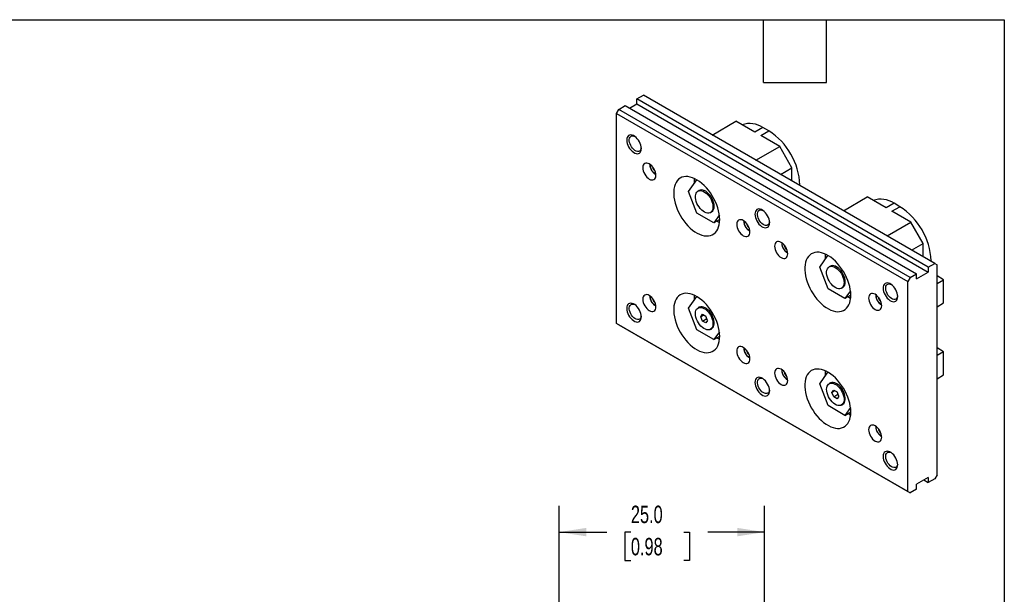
# Model space of a CAD drawing. Header units: millimetres. Extents: x 6 to 273, y 6 to 210.
# Tile 3 of 3: x 154 to 273, y 140 to 210. Entities that reach past the tile are written whole.
import ezdxf

# ---------------------------------------------------------------- set-up
doc = ezdxf.new("R2010")
doc.units = ezdxf.units.MM
doc.layers.add('DIMENSIONS', color=140, linetype='Continuous', lineweight=25)
doc.layers.add('TEXT', color=140, linetype='Continuous', lineweight=25)
doc.styles.add('SLDTEXTSTYLE0', font='TXT', dxfattribs={"width": 0.7})
doc.dimstyles.new('SLDDIMSTYLE0', dxfattribs={"dimtxt": 2.158008, "dimasz": 3.302, "dimexe": 0, "dimexo": 0.0625, "dimgap": 0.539502, "dimtad": 0, "dimtih": 1, "dimtoh": 1, "dimrnd": 1e-09, "dimzin": 4, "dimdsep": 46, "dimtxsty": 'SLDTEXTSTYLE0', "dimsah": 1, "dimcen": 0.09, "dimadec": 0, "dimazin": 1, "dimtfac": 1, "dimtofl": 0, "dimtmove": 0, "dimatfit": 3, "dimfxl": 0, "dimfrac": 2, "dimtolj": 1, "dimtzin": 12, "dimarcsym": 0})

# ---------------------------------------------------------------- blocks, each defined once
blk = doc.blocks.new('_D_8')
at = {"layer": 'DIMENSIONS'}
for p, q in [((219.02, 135.16), (219.02, 150.56)), ((243.97, 126.14), (243.97, 150.56)), ((219.02, 147.38), (224.81, 147.38)), ((227.74, 147.38), (227.01, 147.38)), ((227.01, 147.38), (227.01, 143.95)), ((234.15, 147.38), (234.87, 147.38)), ((234.87, 147.38), (234.87, 143.95)), ((243.97, 147.38), (237.07, 147.38)), ((227.01, 143.95), (227.74, 143.95)), ((234.87, 143.95), (234.15, 143.95)), ((219.02, 125.85), (219.02, 133.64)), ((243.97, 100.85), (243.97, 123.12))]:
    blk.add_line(p, q, dxfattribs=at)
for points in [[(219.02, 147.38), (222.32, 146.87), (222.32, 147.89)], [(243.97, 147.38), (240.66, 147.89), (240.66, 146.87)]]:
    blk.add_solid(points, dxfattribs=at)
at = {"layer": 'DIMENSIONS', "char_height": 2.117, "attachment_point": 1, "style": 'SLDTEXTSTYLE0'}
for s, insert in [('25.0', (227.74, 150.59)), ('0.98', (227.74, 146.68))]:
    blk.add_mtext(s, dxfattribs=dict(at, insert=insert))

msp = doc.modelspace()

# ---------------------------------------------------------------- linework, layer by layer
for p, q in [((228.473, 199.938), (229.25, 200.387)), ((263.828, 179.528), (228.473, 199.938)), ((228.473, 199.326), (228.473, 199.938)), ((264.606, 179.977), (229.25, 200.387)), ((225.998, 198.183), (226.281, 198.673)), ((226.281, 198.673), (227.058, 199.122)), ((261.636, 178.263), (226.281, 198.673)), ((227.058, 199.122), (262.414, 178.712)), ((227.589, 198.816), (228.473, 199.326)), ((228.473, 199.326), (263.828, 178.916)), ((225.998, 198.183), (261.353, 177.773)), ((225.998, 172.707), (225.998, 198.183)), ((237.612, 195.56), (240.493, 197.224)), ((242.791, 195.897), (240.493, 197.224)), ((243.764, 196.458), (242.791, 195.897)), ((243.499, 195.489), (244.471, 196.05)), ((244.471, 196.05), (243.764, 196.458)), ((245.797, 194.162), (243.499, 195.489)), ((242.915, 192.499), (245.797, 194.162)), ((247.282, 191.59), (245.797, 194.162)), ((230.535, 191.324), (230.591, 191.357)), ((230.535, 191.324), (230.609, 191.292)), ((245.886, 190.784), (247.282, 191.59)), ((247.282, 189.978), (247.282, 191.59)), ((234.74, 188.706), (235.74, 190.13)), ((236.031, 188.827), (235.89, 188.745)), ((248.184, 189.457), (248.254, 189.498)), ((248.254, 189.417), (248.254, 189.498)), ((235.76, 186.076), (234.74, 188.706)), ((253.522, 186.376), (256.403, 188.039)), ((258.701, 186.712), (256.403, 188.039)), ((259.674, 187.274), (258.701, 186.712)), ((259.408, 186.304), (260.381, 186.865)), ((260.381, 186.865), (259.674, 187.274)), ((237.802, 184.897), (235.76, 186.076)), ((237.39, 186.147), (237.531, 186.229)), ((238.475, 185.856), (237.802, 184.897)), ((238.513, 185.308), (237.802, 184.897)), ((261.707, 184.977), (259.408, 186.304)), ((241.892, 184.645), (241.937, 184.456)), ((241.937, 184.456), (241.993, 184.488)), ((241.937, 184.456), (242.016, 184.422)), ((258.825, 183.314), (261.707, 184.977)), ((263.192, 182.405), (261.707, 184.977)), ((246.488, 181.991), (246.533, 181.803)), ((246.533, 181.803), (246.589, 181.835)), ((246.533, 181.803), (246.613, 181.769)), ((261.795, 181.6), (263.192, 182.405)), ((263.192, 180.794), (263.192, 182.405)), ((250.65, 179.522), (251.65, 180.945)), ((251.67, 176.891), (250.65, 179.522)), ((251.941, 179.642), (251.8, 179.561)), ((263.828, 179.528), (264.606, 179.977)), ((263.828, 179.528), (263.828, 178.916)), ((264.094, 180.273), (264.164, 180.313)), ((264.164, 180.232), (264.164, 180.313)), ((264.606, 179.977), (264.889, 179.814)), ((264.889, 154.338), (264.889, 179.814)), ((261.636, 178.263), (261.353, 177.773)), ((261.636, 178.263), (262.414, 178.712)), ((262.414, 178.099), (263.828, 178.916)), ((262.414, 178.099), (262.414, 178.712)), ((265.684, 178.006), (264.889, 178.466)), ((253.712, 175.713), (251.67, 176.891)), ((253.299, 176.963), (253.441, 177.044)), ((261.353, 152.297), (261.353, 177.773)), ((264.889, 177.547), (265.684, 178.006)), ((265.684, 175.189), (265.684, 178.006)), ((234.74, 174.539), (235.74, 175.963)), ((235.662, 175.852), (235.694, 175.989)), ((254.385, 176.671), (253.712, 175.713)), ((254.423, 176.124), (253.712, 175.713)), ((230.535, 175.361), (230.591, 175.393)), ((230.535, 175.361), (230.609, 175.329)), ((235.76, 171.909), (234.74, 174.539)), ((236.031, 174.66), (235.89, 174.578)), ((257.935, 175.506), (257.991, 175.539)), ((257.935, 175.506), (258.01, 175.474)), ((264.889, 174.73), (265.684, 175.189)), ((236.231, 173.515), (236.436, 173.805)), ((236.585, 173.719), (236.231, 173.515)), ((236.436, 172.989), (236.231, 173.515)), ((236.436, 173.805), (236.844, 173.57)), ((236.436, 172.989), (236.953, 173.288)), ((237.048, 173.044), (236.844, 173.57)), ((261.353, 152.297), (225.998, 172.707)), ((226.281, 172.544), (225.998, 172.707)), ((226.281, 172.544), (261.636, 152.133)), ((236.844, 172.753), (236.436, 172.989)), ((237.048, 173.044), (236.844, 172.753)), ((237.39, 171.98), (237.531, 172.062)), ((237.802, 170.73), (235.76, 171.909)), ((238.475, 171.689), (237.802, 170.73)), ((237.802, 170.73), (238.513, 171.141)), ((238.513, 171.106), (238.472, 171.117)), ((265.684, 169.269), (264.889, 169.729)), ((241.892, 169.253), (241.937, 169.064)), ((241.937, 169.064), (241.993, 169.097)), ((241.937, 169.064), (242.016, 169.03)), ((265.684, 169.269), (264.889, 168.81)), ((265.684, 166.452), (265.684, 169.269)), ((246.488, 166.6), (246.533, 166.411)), ((246.533, 166.411), (246.589, 166.443)), ((246.533, 166.411), (246.613, 166.377)), ((250.65, 165.355), (251.65, 166.778)), ((251.572, 166.667), (251.604, 166.804)), ((264.889, 165.993), (265.684, 166.452)), ((251.67, 162.724), (250.65, 165.355)), ((251.941, 165.475), (251.8, 165.394)), ((252.141, 164.33), (252.345, 164.621)), ((252.495, 164.535), (252.141, 164.33)), ((252.345, 163.804), (252.141, 164.33)), ((252.345, 164.621), (252.754, 164.385)), ((252.345, 163.804), (252.863, 164.103)), ((252.754, 163.569), (252.345, 163.804)), ((252.958, 163.859), (252.754, 164.385)), ((252.958, 163.859), (252.754, 163.569)), ((253.712, 161.546), (251.67, 162.724)), ((253.299, 162.796), (253.441, 162.877)), ((254.385, 162.504), (253.712, 161.546)), ((253.712, 161.546), (254.423, 161.957)), ((254.423, 161.921), (254.382, 161.933)), ((257.935, 159.543), (257.991, 159.575)), ((257.935, 159.543), (258.01, 159.511)), ((264.889, 154.338), (264.606, 153.848)), ((263.828, 154.011), (262.414, 153.195)), ((262.414, 152.582), (262.414, 153.195)), ((263.297, 153.705), (263.828, 153.399)), ((263.828, 154.011), (263.828, 153.399)), ((264.606, 153.848), (263.828, 153.399)), ((261.353, 152.297), (261.636, 152.133)), ((262.414, 152.582), (261.636, 152.133))]:
    msp.add_line(p, q)
at = {"flags": 128}
for points in [[(229.003, 193.917), (228.988, 194.113), (228.943, 194.32), (228.871, 194.531), (228.772, 194.738), (228.652, 194.934), (228.513, 195.113), (228.361, 195.269), (228.201, 195.396), (228.037, 195.491), (227.877, 195.548), (227.725, 195.568), (227.586, 195.549), (227.466, 195.492), (227.368, 195.398), (227.295, 195.272), (227.25, 195.116), (227.235, 194.937), (227.25, 194.741), (227.295, 194.534), (227.368, 194.324), (227.466, 194.117), (227.586, 193.92), (227.725, 193.741), (227.877, 193.585), (228.037, 193.458), (228.201, 193.364), (228.361, 193.306), (228.513, 193.286), (228.652, 193.305), (228.772, 193.362), (228.871, 193.456), (228.943, 193.583), (228.988, 193.738), (229.003, 193.917)], [(228.999, 194.012), (228.988, 193.932), (228.944, 193.795), (228.872, 193.687), (228.776, 193.613), (228.659, 193.576), (228.526, 193.578), (228.383, 193.617), (228.235, 193.694), (228.089, 193.804), (227.95, 193.944), (227.825, 194.106), (227.718, 194.286), (227.633, 194.475), (227.575, 194.665), (227.545, 194.85), (227.545, 195.021), (227.575, 195.171), (227.633, 195.294), (227.718, 195.385), (227.825, 195.441), (227.95, 195.459), (228.089, 195.438), (228.199, 195.397)], [(230.771, 190.671), (230.755, 190.859), (230.71, 191.058), (230.637, 191.259), (230.538, 191.455), (230.417, 191.639), (230.28, 191.803), (230.13, 191.942), (229.975, 192.049), (229.82, 192.121), (229.671, 192.155), (229.533, 192.149), (229.413, 192.105), (229.314, 192.023), (229.24, 191.906), (229.195, 191.76), (229.18, 191.59), (229.195, 191.402), (229.24, 191.203), (229.314, 191.002), (229.413, 190.806), (229.533, 190.622), (229.671, 190.458), (229.82, 190.319), (229.975, 190.212), (230.13, 190.14), (230.28, 190.106), (230.417, 190.112), (230.538, 190.156), (230.637, 190.238), (230.71, 190.355), (230.755, 190.501), (230.771, 190.671)], [(238.513, 185.303), (238.499, 185.643), (238.454, 185.997), (238.381, 186.36), (238.28, 186.73), (238.151, 187.101), (237.997, 187.47), (237.818, 187.834), (237.618, 188.187), (237.397, 188.528), (237.158, 188.851), (236.904, 189.153), (236.638, 189.432), (236.362, 189.684), (236.079, 189.907), (235.792, 190.098), (235.505, 190.256), (235.22, 190.378), (234.94, 190.463), (234.668, 190.511), (234.408, 190.52), (234.161, 190.492), (233.931, 190.425), (233.72, 190.321), (233.53, 190.182), (233.364, 190.007), (233.222, 189.8), (233.107, 189.562), (233.019, 189.296), (232.961, 189.005), (232.931, 188.692), (232.931, 188.36), (232.961, 188.013), (233.019, 187.653), (233.107, 187.287), (233.222, 186.916), (233.364, 186.545), (233.53, 186.178), (233.72, 185.819), (233.931, 185.472), (234.161, 185.14), (234.408, 184.827), (234.668, 184.535), (234.94, 184.269), (235.22, 184.032), (235.505, 183.824), (235.792, 183.65), (236.079, 183.51), (236.362, 183.406), (236.638, 183.34), (236.904, 183.311), (237.158, 183.32), (237.397, 183.368), (237.618, 183.453), (237.818, 183.575), (237.997, 183.733), (238.151, 183.924), (238.28, 184.147), (238.381, 184.399), (238.454, 184.678), (238.499, 184.98), (238.513, 185.303)], [(235.662, 190.019), (235.674, 190.074), (235.694, 190.156)], [(237.7, 186.834), (237.685, 186.636), (237.64, 186.461), (237.566, 186.314), (237.465, 186.2), (237.34, 186.122), (237.196, 186.082), (237.035, 186.082), (236.863, 186.12), (236.685, 186.197), (236.505, 186.309), (236.329, 186.454), (236.162, 186.628), (236.009, 186.826), (235.874, 187.041), (235.761, 187.268), (235.673, 187.5), (235.613, 187.73), (235.583, 187.953), (235.583, 188.16), (235.613, 188.347), (235.673, 188.509), (235.761, 188.639), (235.874, 188.736), (236.009, 188.795), (236.162, 188.816), (236.329, 188.797), (236.505, 188.739), (236.685, 188.644), (236.863, 188.515), (237.035, 188.355), (237.196, 188.168), (237.34, 187.961), (237.465, 187.739), (237.566, 187.509), (237.64, 187.277), (237.685, 187.05), (237.7, 186.834)], [(237.842, 186.916), (237.826, 187.131), (237.781, 187.359), (237.707, 187.591), (237.606, 187.821), (237.482, 188.043), (237.337, 188.25), (237.177, 188.436), (237.005, 188.596), (236.826, 188.726), (236.646, 188.821), (236.47, 188.878), (236.304, 188.897), (236.15, 188.877), (236.031, 188.827)], [(244.559, 184.936), (244.544, 185.133), (244.5, 185.34), (244.427, 185.55), (244.329, 185.757), (244.208, 185.954), (244.069, 186.133), (243.917, 186.289), (243.757, 186.416), (243.594, 186.51), (243.433, 186.568), (243.281, 186.588), (243.143, 186.569), (243.022, 186.511), (242.924, 186.418), (242.851, 186.291), (242.807, 186.136), (242.791, 185.957), (242.807, 185.761), (242.851, 185.554), (242.924, 185.343), (243.022, 185.136), (243.143, 184.94), (243.281, 184.76), (243.433, 184.605), (243.594, 184.477), (243.757, 184.383), (243.917, 184.325), (244.069, 184.306), (244.208, 184.325), (244.329, 184.382), (244.427, 184.475), (244.5, 184.602), (244.544, 184.758), (244.559, 184.936)], [(244.556, 185.031), (244.544, 184.952), (244.5, 184.815), (244.428, 184.707), (244.332, 184.633), (244.215, 184.596), (244.082, 184.597), (243.939, 184.637), (243.791, 184.714), (243.645, 184.824), (243.507, 184.963), (243.381, 185.126), (243.274, 185.305), (243.189, 185.494), (243.131, 185.685), (243.101, 185.869), (243.101, 186.04), (243.131, 186.19), (243.189, 186.313), (243.274, 186.405), (243.381, 186.461), (243.507, 186.478), (243.645, 186.458), (243.741, 186.423)], [(238.513, 185.273), (238.497, 185.277), (238.472, 185.284)], [(240.582, 184.722), (240.597, 184.534), (240.642, 184.335), (240.716, 184.134), (240.815, 183.938), (240.935, 183.754), (241.073, 183.589), (241.222, 183.451), (241.377, 183.344), (241.532, 183.272), (241.682, 183.238), (241.819, 183.244), (241.94, 183.288), (242.039, 183.37), (242.112, 183.487), (242.157, 183.633), (242.173, 183.803), (242.157, 183.991), (242.112, 184.19), (242.039, 184.391), (241.94, 184.587), (241.819, 184.771), (241.682, 184.935), (241.532, 185.074), (241.377, 185.181), (241.222, 185.253), (241.073, 185.287), (240.935, 185.281), (240.815, 185.237), (240.716, 185.155), (240.642, 185.038), (240.597, 184.892), (240.582, 184.722)], [(238.19, 185.122), (238.267, 185.079), (238.497, 184.964)], [(245.178, 182.068), (245.193, 181.88), (245.239, 181.682), (245.312, 181.481), (245.411, 181.284), (245.532, 181.1), (245.669, 180.936), (245.818, 180.798), (245.973, 180.69), (246.129, 180.619), (246.278, 180.585), (246.415, 180.59), (246.536, 180.635), (246.635, 180.717), (246.708, 180.833), (246.754, 180.979), (246.769, 181.15), (246.754, 181.338), (246.708, 181.536), (246.635, 181.738), (246.536, 181.934), (246.415, 182.118), (246.278, 182.282), (246.129, 182.42), (245.973, 182.528), (245.818, 182.6), (245.669, 182.634), (245.532, 182.628), (245.411, 182.583), (245.312, 182.501), (245.239, 182.385), (245.193, 182.239), (245.178, 182.068)], [(254.423, 176.119), (254.409, 176.459), (254.364, 176.813), (254.291, 177.176), (254.19, 177.545), (254.061, 177.916), (253.907, 178.286), (253.728, 178.649), (253.528, 179.003), (253.307, 179.343), (253.068, 179.666), (252.814, 179.969), (252.548, 180.248), (252.272, 180.5), (251.989, 180.723), (251.702, 180.914), (251.415, 181.071), (251.13, 181.193), (250.85, 181.279), (250.578, 181.326), (250.318, 181.336), (250.071, 181.307), (249.841, 181.241), (249.63, 181.137), (249.44, 180.997), (249.274, 180.823), (249.132, 180.615), (249.017, 180.378), (248.929, 180.112), (248.871, 179.821), (248.841, 179.507), (248.841, 179.175), (248.871, 178.828), (248.929, 178.469), (249.017, 178.102), (249.132, 177.731), (249.274, 177.361), (249.44, 176.994), (249.63, 176.635), (249.841, 176.287), (250.071, 175.955), (250.318, 175.642), (250.578, 175.351), (250.85, 175.085), (251.13, 174.847), (251.415, 174.64), (251.702, 174.465), (251.989, 174.325), (252.272, 174.222), (252.548, 174.155), (252.814, 174.126), (253.068, 174.136), (253.307, 174.184), (253.528, 174.269), (253.728, 174.391), (253.907, 174.548), (254.061, 174.739), (254.19, 174.962), (254.291, 175.214), (254.364, 175.493), (254.409, 175.796), (254.423, 176.119)], [(251.572, 180.834), (251.584, 180.89), (251.604, 180.971)], [(253.61, 177.649), (253.595, 177.451), (253.55, 177.276), (253.476, 177.13), (253.375, 177.016), (253.25, 176.938), (253.106, 176.898), (252.945, 176.897), (252.773, 176.935), (252.595, 177.012), (252.415, 177.125), (252.239, 177.27), (252.072, 177.444), (251.919, 177.641), (251.784, 177.856), (251.671, 178.083), (251.583, 178.315), (251.523, 178.546), (251.493, 178.768), (251.493, 178.976), (251.523, 179.163), (251.583, 179.324), (251.671, 179.455), (251.784, 179.551), (251.919, 179.611), (252.072, 179.631), (252.239, 179.612), (252.415, 179.554), (252.595, 179.459), (252.773, 179.33), (252.945, 179.17), (253.106, 178.984), (253.25, 178.777), (253.375, 178.555), (253.476, 178.325), (253.55, 178.092), (253.595, 177.865), (253.61, 177.649)], [(253.752, 177.731), (253.736, 177.947), (253.691, 178.174), (253.617, 178.406), (253.516, 178.636), (253.392, 178.858), (253.247, 179.065), (253.086, 179.252), (252.914, 179.412), (252.736, 179.541), (252.556, 179.636), (252.38, 179.694), (252.213, 179.713), (252.06, 179.692), (251.941, 179.642)], [(260.116, 175.956), (260.101, 176.152), (260.056, 176.359), (259.983, 176.57), (259.885, 176.777), (259.764, 176.973), (259.626, 177.152), (259.474, 177.308), (259.313, 177.435), (259.15, 177.53), (258.99, 177.587), (258.838, 177.607), (258.699, 177.588), (258.579, 177.531), (258.48, 177.437), (258.408, 177.311), (258.363, 177.155), (258.348, 176.976), (258.363, 176.78), (258.408, 176.573), (258.48, 176.363), (258.579, 176.156), (258.699, 175.959), (258.838, 175.78), (258.99, 175.624), (259.15, 175.497), (259.313, 175.403), (259.474, 175.345), (259.626, 175.325), (259.764, 175.344), (259.885, 175.401), (259.983, 175.495), (260.056, 175.622), (260.101, 175.777), (260.116, 175.956)], [(260.112, 176.051), (260.101, 175.971), (260.056, 175.834), (259.985, 175.726), (259.888, 175.652), (259.771, 175.615), (259.639, 175.617), (259.495, 175.656), (259.348, 175.733), (259.202, 175.843), (259.063, 175.983), (258.937, 176.145), (258.83, 176.325), (258.746, 176.514), (258.688, 176.704), (258.658, 176.889), (258.658, 177.06), (258.688, 177.21), (258.746, 177.333), (258.83, 177.424), (258.937, 177.48), (259.063, 177.498), (259.202, 177.477), (259.312, 177.436)], [(230.771, 174.708), (230.755, 174.896), (230.71, 175.094), (230.637, 175.296), (230.538, 175.492), (230.417, 175.676), (230.28, 175.84), (230.13, 175.979), (229.975, 176.086), (229.82, 176.158), (229.671, 176.192), (229.533, 176.186), (229.413, 176.141), (229.314, 176.059), (229.24, 175.943), (229.195, 175.797), (229.18, 175.626), (229.195, 175.438), (229.24, 175.24), (229.314, 175.039), (229.413, 174.842), (229.533, 174.658), (229.671, 174.494), (229.82, 174.356), (229.975, 174.249), (230.13, 174.177), (230.28, 174.143), (230.417, 174.148), (230.538, 174.193), (230.637, 174.275), (230.71, 174.391), (230.755, 174.538), (230.771, 174.708)], [(238.513, 171.136), (238.499, 171.476), (238.454, 171.83), (238.381, 172.194), (238.28, 172.563), (238.151, 172.934), (237.997, 173.303), (237.818, 173.667), (237.618, 174.02), (237.397, 174.361), (237.158, 174.684), (236.904, 174.986), (236.638, 175.265), (236.362, 175.517), (236.079, 175.74), (235.792, 175.931), (235.505, 176.089), (235.22, 176.211), (234.94, 176.296), (234.668, 176.344), (234.408, 176.353), (234.161, 176.325), (233.931, 176.258), (233.72, 176.155), (233.53, 176.015), (233.364, 175.84), (233.222, 175.633), (233.107, 175.395), (233.019, 175.129), (232.961, 174.838), (232.931, 174.525), (232.931, 174.193), (232.961, 173.846), (233.019, 173.487), (233.107, 173.12), (233.222, 172.749), (233.364, 172.378), (233.53, 172.011), (233.72, 171.652), (233.931, 171.305), (234.161, 170.973), (234.408, 170.66), (234.668, 170.368), (234.94, 170.103), (235.22, 169.865), (235.505, 169.657), (235.792, 169.483), (236.079, 169.343), (236.362, 169.239), (236.638, 169.173), (236.904, 169.144), (237.158, 169.153), (237.397, 169.201), (237.618, 169.286), (237.818, 169.408), (237.997, 169.566), (238.151, 169.757), (238.28, 169.98), (238.381, 170.232), (238.454, 170.511), (238.499, 170.813), (238.513, 171.136)], [(254.1, 175.937), (254.177, 175.894), (254.407, 175.779)], [(254.423, 176.088), (254.407, 176.093), (254.382, 176.1)], [(258.171, 174.853), (258.156, 175.041), (258.11, 175.24), (258.037, 175.441), (257.938, 175.637), (257.818, 175.821), (257.68, 175.986), (257.531, 176.124), (257.376, 176.231), (257.22, 176.303), (257.071, 176.337), (256.934, 176.332), (256.813, 176.287), (256.714, 176.205), (256.641, 176.088), (256.595, 175.942), (256.58, 175.772), (256.595, 175.584), (256.641, 175.385), (256.714, 175.184), (256.813, 174.988), (256.934, 174.804), (257.071, 174.64), (257.22, 174.501), (257.376, 174.394), (257.531, 174.322), (257.68, 174.288), (257.818, 174.294), (257.938, 174.338), (258.037, 174.42), (258.11, 174.537), (258.156, 174.683), (258.171, 174.853)], [(229.003, 173.503), (228.988, 173.7), (228.943, 173.907), (228.871, 174.117), (228.772, 174.324), (228.652, 174.521), (228.513, 174.7), (228.361, 174.856), (228.201, 174.983), (228.037, 175.077), (227.877, 175.135), (227.725, 175.155), (227.586, 175.136), (227.466, 175.078), (227.368, 174.985), (227.295, 174.858), (227.25, 174.703), (227.235, 174.524), (227.25, 174.328), (227.295, 174.121), (227.368, 173.91), (227.466, 173.703), (227.586, 173.507), (227.725, 173.327), (227.877, 173.172), (228.037, 173.044), (228.201, 172.95), (228.361, 172.892), (228.513, 172.872), (228.652, 172.892), (228.772, 172.949), (228.871, 173.042), (228.943, 173.169), (228.988, 173.324), (229.003, 173.503)], [(228.999, 173.598), (228.988, 173.519), (228.944, 173.381), (228.872, 173.274), (228.776, 173.2), (228.659, 173.163), (228.526, 173.164), (228.383, 173.204), (228.235, 173.281), (228.089, 173.391), (227.95, 173.53), (227.825, 173.693), (227.718, 173.872), (227.633, 174.061), (227.575, 174.252), (227.545, 174.436), (227.545, 174.607), (227.575, 174.757), (227.633, 174.88), (227.718, 174.972), (227.825, 175.028), (227.95, 175.045), (228.089, 175.025), (228.199, 174.984)], [(235.579, 173.892), (235.594, 174.09), (235.64, 174.265), (235.714, 174.411), (235.814, 174.525), (235.939, 174.603), (236.084, 174.643), (236.244, 174.644), (236.416, 174.606), (236.595, 174.529), (236.774, 174.416), (236.95, 174.271), (237.117, 174.097), (237.27, 173.9), (237.405, 173.685), (237.518, 173.458), (237.606, 173.226), (237.666, 172.995), (237.696, 172.773), (237.696, 172.565), (237.666, 172.378), (237.606, 172.217), (237.518, 172.086), (237.405, 171.99), (237.27, 171.93), (237.117, 171.91), (236.95, 171.929), (236.774, 171.987), (236.595, 172.082), (236.416, 172.211), (236.244, 172.371), (236.084, 172.557), (235.939, 172.764), (235.814, 172.986), (235.714, 173.217), (235.64, 173.449), (235.594, 173.676), (235.579, 173.892)], [(237.531, 172.062), (237.547, 172.071), (237.66, 172.168), (237.748, 172.299), (237.808, 172.46), (237.838, 172.647), (237.838, 172.855), (237.808, 173.077), (237.748, 173.308), (237.66, 173.54), (237.547, 173.766), (237.412, 173.982), (237.259, 174.179), (237.092, 174.353), (236.916, 174.498), (236.736, 174.611), (236.558, 174.687), (236.386, 174.726), (236.225, 174.725), (236.08, 174.685), (236.031, 174.66)], [(238.19, 170.955), (238.267, 170.912), (238.497, 170.797)], [(240.582, 169.33), (240.597, 169.142), (240.642, 168.943), (240.716, 168.742), (240.815, 168.546), (240.935, 168.362), (241.073, 168.198), (241.222, 168.059), (241.377, 167.952), (241.532, 167.88), (241.682, 167.846), (241.819, 167.852), (241.94, 167.896), (242.039, 167.978), (242.112, 168.095), (242.157, 168.241), (242.173, 168.411), (242.157, 168.599), (242.112, 168.798), (242.039, 168.999), (241.94, 169.195), (241.819, 169.379), (241.682, 169.544), (241.532, 169.682), (241.377, 169.789), (241.222, 169.861), (241.073, 169.895), (240.935, 169.89), (240.815, 169.845), (240.716, 169.763), (240.642, 169.646), (240.597, 169.5), (240.582, 169.33)], [(244.559, 164.523), (244.544, 164.719), (244.5, 164.926), (244.427, 165.137), (244.329, 165.344), (244.208, 165.54), (244.069, 165.719), (243.917, 165.875), (243.757, 166.002), (243.594, 166.097), (243.433, 166.154), (243.281, 166.174), (243.143, 166.155), (243.022, 166.098), (242.924, 166.004), (242.851, 165.878), (242.807, 165.722), (242.791, 165.543), (242.807, 165.347), (242.851, 165.14), (242.924, 164.93), (243.022, 164.723), (243.143, 164.526), (243.281, 164.347), (243.433, 164.191), (243.594, 164.064), (243.757, 163.97), (243.917, 163.912), (244.069, 163.892), (244.208, 163.911), (244.329, 163.968), (244.427, 164.062), (244.5, 164.189), (244.544, 164.344), (244.559, 164.523)], [(245.178, 166.677), (245.193, 166.489), (245.239, 166.29), (245.312, 166.089), (245.411, 165.892), (245.532, 165.709), (245.669, 165.544), (245.818, 165.406), (245.973, 165.299), (246.129, 165.227), (246.278, 165.193), (246.415, 165.198), (246.536, 165.243), (246.635, 165.325), (246.708, 165.442), (246.754, 165.588), (246.769, 165.758), (246.754, 165.946), (246.708, 166.145), (246.635, 166.346), (246.536, 166.542), (246.415, 166.726), (246.278, 166.89), (246.129, 167.029), (245.973, 167.136), (245.818, 167.208), (245.669, 167.242), (245.532, 167.236), (245.411, 167.192), (245.312, 167.109), (245.239, 166.993), (245.193, 166.847), (245.178, 166.677)], [(254.423, 161.952), (254.409, 162.292), (254.364, 162.646), (254.291, 163.009), (254.19, 163.378), (254.061, 163.749), (253.907, 164.119), (253.728, 164.482), (253.528, 164.836), (253.307, 165.176), (253.068, 165.499), (252.814, 165.802), (252.548, 166.081), (252.272, 166.333), (251.989, 166.556), (251.702, 166.747), (251.415, 166.904), (251.13, 167.026), (250.85, 167.112), (250.578, 167.159), (250.318, 167.169), (250.071, 167.14), (249.841, 167.074), (249.63, 166.97), (249.44, 166.83), (249.274, 166.656), (249.132, 166.448), (249.017, 166.211), (248.929, 165.945), (248.871, 165.654), (248.841, 165.34), (248.841, 165.008), (248.871, 164.661), (248.929, 164.302), (249.017, 163.935), (249.132, 163.564), (249.274, 163.194), (249.44, 162.827), (249.63, 162.468), (249.841, 162.12), (250.071, 161.788), (250.318, 161.475), (250.578, 161.184), (250.85, 160.918), (251.13, 160.68), (251.415, 160.473), (251.702, 160.298), (251.989, 160.158), (252.272, 160.055), (252.548, 159.988), (252.814, 159.959), (253.068, 159.969), (253.307, 160.017), (253.528, 160.102), (253.728, 160.224), (253.907, 160.381), (254.061, 160.572), (254.19, 160.795), (254.291, 161.047), (254.364, 161.326), (254.409, 161.629), (254.423, 161.952)], [(244.556, 164.618), (244.544, 164.538), (244.5, 164.401), (244.428, 164.293), (244.332, 164.219), (244.215, 164.182), (244.082, 164.184), (243.939, 164.223), (243.791, 164.3), (243.645, 164.41), (243.507, 164.55), (243.381, 164.712), (243.274, 164.892), (243.189, 165.081), (243.131, 165.271), (243.101, 165.456), (243.101, 165.627), (243.131, 165.777), (243.189, 165.9), (243.274, 165.991), (243.381, 166.047), (243.507, 166.065), (243.645, 166.044), (243.756, 166.003)], [(251.489, 164.707), (251.504, 164.905), (251.549, 165.08), (251.624, 165.227), (251.724, 165.341), (251.849, 165.419), (251.993, 165.459), (252.154, 165.46), (252.326, 165.421), (252.505, 165.344), (252.684, 165.232), (252.86, 165.087), (253.027, 164.913), (253.18, 164.715), (253.315, 164.5), (253.428, 164.273), (253.516, 164.041), (253.576, 163.811), (253.606, 163.589), (253.606, 163.381), (253.576, 163.194), (253.516, 163.032), (253.428, 162.902), (253.315, 162.805), (253.18, 162.746), (253.027, 162.725), (252.86, 162.744), (252.684, 162.802), (252.505, 162.897), (252.326, 163.026), (252.154, 163.187), (251.993, 163.373), (251.849, 163.58), (251.724, 163.802), (251.624, 164.032), (251.549, 164.264), (251.504, 164.491), (251.489, 164.707)], [(253.441, 162.877), (253.457, 162.887), (253.57, 162.983), (253.657, 163.114), (253.717, 163.275), (253.748, 163.462), (253.748, 163.67), (253.717, 163.892), (253.657, 164.123), (253.57, 164.355), (253.457, 164.582), (253.322, 164.797), (253.168, 164.994), (253.002, 165.168), (252.826, 165.314), (252.646, 165.426), (252.468, 165.503), (252.295, 165.541), (252.135, 165.54), (251.99, 165.5), (251.941, 165.475)], [(254.1, 161.77), (254.177, 161.727), (254.407, 161.612)], [(258.171, 158.89), (258.156, 159.078), (258.11, 159.276), (258.037, 159.478), (257.938, 159.674), (257.818, 159.858), (257.68, 160.022), (257.531, 160.161), (257.376, 160.268), (257.22, 160.34), (257.071, 160.374), (256.934, 160.368), (256.813, 160.324), (256.714, 160.241), (256.641, 160.125), (256.595, 159.979), (256.58, 159.808), (256.595, 159.62), (256.641, 159.422), (256.714, 159.221), (256.813, 159.024), (256.934, 158.841), (257.071, 158.676), (257.22, 158.538), (257.376, 158.431), (257.531, 158.359), (257.68, 158.325), (257.818, 158.33), (257.938, 158.375), (258.037, 158.457), (258.11, 158.573), (258.156, 158.72), (258.171, 158.89)], [(260.116, 155.542), (260.101, 155.739), (260.056, 155.946), (259.983, 156.156), (259.885, 156.363), (259.764, 156.56), (259.626, 156.739), (259.474, 156.895), (259.313, 157.022), (259.15, 157.116), (258.99, 157.174), (258.838, 157.194), (258.699, 157.175), (258.579, 157.117), (258.48, 157.024), (258.408, 156.897), (258.363, 156.742), (258.348, 156.563), (258.363, 156.367), (258.408, 156.16), (258.48, 155.949), (258.579, 155.742), (258.699, 155.546), (258.838, 155.366), (258.99, 155.211), (259.15, 155.083), (259.313, 154.989), (259.474, 154.931), (259.626, 154.912), (259.764, 154.931), (259.885, 154.988), (259.983, 155.081), (260.056, 155.208), (260.101, 155.364), (260.116, 155.542)], [(260.112, 155.637), (260.101, 155.558), (260.056, 155.421), (259.985, 155.313), (259.888, 155.239), (259.771, 155.202), (259.639, 155.203), (259.495, 155.243), (259.348, 155.32), (259.202, 155.43), (259.063, 155.569), (258.937, 155.732), (258.83, 155.911), (258.746, 156.1), (258.688, 156.291), (258.658, 156.475), (258.658, 156.646), (258.688, 156.796), (258.746, 156.919), (258.83, 157.011), (258.937, 157.067), (259.063, 157.084), (259.202, 157.064), (259.312, 157.023)]]:
    msp.add_lwpolyline(points, dxfattribs=at)
for centre, radius, start, end in [((242.169, 194.174), 2.785, 55.07859, 109.66783), ((240.058, 189.134), 8.204, 2.54181, 57.45819), ((231.054, 191.753), 0.69, 184.03513, 235.95949), ((239.086, 189.949), 3.684, 174.58976, 184.43077), ((258.079, 184.99), 2.785, 55.07859, 109.66783), ((237.088, 186.843), 0.757, 305.7921, 5.52008), ((255.968, 179.949), 8.204, 2.54181, 57.45819), ((242.456, 184.885), 0.69, 184.03513, 235.95949), ((247.052, 182.232), 0.69, 184.03513, 235.95949), ((254.996, 180.764), 3.684, 174.58976, 184.43077), ((252.998, 177.658), 0.757, 305.7921, 5.52008), ((231.054, 175.79), 0.69, 184.03513, 235.95949), ((239.086, 175.782), 3.684, 174.58976, 184.43077), ((258.454, 175.935), 0.69, 184.03513, 235.95949), ((242.456, 169.493), 0.69, 184.03513, 235.95949), ((247.052, 166.84), 0.69, 184.03513, 235.95949), ((254.996, 166.597), 3.684, 174.58976, 184.43077), ((258.454, 159.972), 0.69, 184.03513, 235.95949)]:
    msp.add_arc(centre, radius, start, end)
for points, knots in [([(230.066, 191.98), (230.06, 191.949), (230.041, 191.842), (230.089, 191.631), (230.183, 191.378), (230.33, 191.132), (230.5, 190.945), (230.651, 190.825), (230.728, 190.792), (230.754, 190.78)], [0, 0, 0, 0, 0.0752425, 0.26111725, 0.43598167, 0.60285455, 0.80295936, 0.93221101, 1, 1, 1, 1]), ([(230.748, 190.821), (230.726, 190.828), (230.631, 190.858), (230.49, 190.984), (230.35, 191.146), (230.255, 191.292), (230.176, 191.447), (230.106, 191.649), (230.067, 191.835), (230.089, 191.933), (230.094, 191.956)], [0, 0, 0, 0, 0.061887, 0.271321, 0.3851838, 0.4992228, 0.6130857, 0.7271248, 0.9365588, 1, 1, 1, 1]), ([(230.487, 191.521), (230.487, 191.521), (230.518, 191.464), (230.527, 191.394), (230.535, 191.324)], [0, 0, 0, 0, 0.0012729, 1, 1, 1, 1]), ([(241.469, 185.12), (241.463, 185.087), (241.443, 184.978), (241.491, 184.763), (241.585, 184.51), (241.732, 184.264), (241.902, 184.077), (242.052, 183.958), (242.128, 183.924), (242.153, 183.913)], [0, 0, 0, 0, 0.0818504, 0.2668387, 0.4408692, 0.6069463, 0.8060968, 0.934732, 1, 1, 1, 1]), ([(242.15, 183.953), (242.128, 183.96), (242.033, 183.99), (241.892, 184.116), (241.752, 184.278), (241.657, 184.424), (241.578, 184.579), (241.508, 184.781), (241.469, 184.97), (241.492, 185.069), (241.497, 185.094)], [0, 0, 0, 0, 0.0613199, 0.2696185, 0.3828641, 0.4962849, 0.6095306, 0.7229514, 0.9312501, 1, 1, 1, 1]), ([(246.065, 182.467), (246.059, 182.433), (246.039, 182.324), (246.087, 182.11), (246.181, 181.857), (246.328, 181.611), (246.498, 181.424), (246.648, 181.304), (246.724, 181.271), (246.75, 181.26)], [0, 0, 0, 0, 0.0818504, 0.2668387, 0.4408692, 0.6069463, 0.8060968, 0.934732, 1, 1, 1, 1]), ([(246.746, 181.3), (246.724, 181.307), (246.629, 181.336), (246.488, 181.463), (246.348, 181.624), (246.253, 181.77), (246.174, 181.926), (246.104, 182.128), (246.065, 182.316), (246.088, 182.416), (246.093, 182.441)], [0, 0, 0, 0, 0.0613199, 0.2696185, 0.3828641, 0.4962849, 0.6095306, 0.7229514, 0.9312501, 1, 1, 1, 1]), ([(230.066, 176.016), (230.06, 175.986), (230.041, 175.879), (230.089, 175.667), (230.183, 175.415), (230.33, 175.169), (230.5, 174.982), (230.651, 174.862), (230.728, 174.828), (230.754, 174.817)], [0, 0, 0, 0, 0.0752425, 0.26111725, 0.43598167, 0.60285455, 0.80295936, 0.93221101, 1, 1, 1, 1]), ([(230.748, 174.858), (230.726, 174.865), (230.631, 174.894), (230.49, 175.021), (230.35, 175.182), (230.255, 175.328), (230.176, 175.484), (230.106, 175.686), (230.067, 175.872), (230.089, 175.97), (230.094, 175.992)], [0, 0, 0, 0, 0.061887, 0.271321, 0.3851838, 0.4992228, 0.6130857, 0.7271248, 0.9365588, 1, 1, 1, 1]), ([(257.466, 176.162), (257.461, 176.131), (257.441, 176.025), (257.489, 175.813), (257.583, 175.56), (257.731, 175.315), (257.9, 175.127), (258.051, 175.007), (258.128, 174.974), (258.154, 174.962)], [0, 0, 0, 0, 0.0752425, 0.2611173, 0.4359817, 0.6028546, 0.8029594, 0.932211, 1, 1, 1, 1]), ([(258.148, 175.003), (258.126, 175.01), (258.031, 175.04), (257.89, 175.166), (257.75, 175.328), (257.655, 175.474), (257.576, 175.629), (257.506, 175.831), (257.467, 176.017), (257.489, 176.115), (257.494, 176.138)], [0, 0, 0, 0, 0.061887, 0.271321, 0.3851838, 0.4992228, 0.6130857, 0.7271248, 0.9365588, 1, 1, 1, 1]), ([(257.888, 175.703), (257.888, 175.703), (257.919, 175.646), (257.927, 175.576), (257.935, 175.506)], [0, 0, 0, 0, 0.0012729, 1, 1, 1, 1]), ([(230.487, 175.558), (230.487, 175.558), (230.518, 175.501), (230.527, 175.431), (230.535, 175.361)], [0, 0, 0, 0, 0.0012729, 1, 1, 1, 1]), ([(241.469, 169.728), (241.463, 169.695), (241.443, 169.586), (241.491, 169.371), (241.585, 169.118), (241.732, 168.873), (241.902, 168.685), (242.052, 168.566), (242.128, 168.533), (242.153, 168.521)], [0, 0, 0, 0, 0.0818504, 0.2668387, 0.4408692, 0.6069463, 0.8060968, 0.934732, 1, 1, 1, 1]), ([(242.15, 168.562), (242.128, 168.568), (242.033, 168.598), (241.892, 168.724), (241.752, 168.886), (241.657, 169.032), (241.578, 169.187), (241.508, 169.389), (241.469, 169.578), (241.492, 169.677), (241.497, 169.702)], [0, 0, 0, 0, 0.0613199, 0.2696185, 0.3828641, 0.4962849, 0.6095306, 0.7229514, 0.9312501, 1, 1, 1, 1]), ([(246.065, 167.075), (246.059, 167.042), (246.039, 166.932), (246.087, 166.718), (246.181, 166.465), (246.328, 166.219), (246.498, 166.032), (246.648, 165.913), (246.724, 165.879), (246.75, 165.868)], [0, 0, 0, 0, 0.08185041, 0.26683872, 0.4408692, 0.60694627, 0.80609678, 0.93473203, 1, 1, 1, 1]), ([(246.746, 165.908), (246.724, 165.915), (246.629, 165.944), (246.488, 166.071), (246.348, 166.232), (246.253, 166.378), (246.174, 166.534), (246.104, 166.736), (246.065, 166.924), (246.088, 167.024), (246.093, 167.049)], [0, 0, 0, 0, 0.06131987, 0.26961852, 0.38286412, 0.4962849, 0.60953057, 0.72295142, 0.93125008, 1, 1, 1, 1]), ([(257.466, 160.198), (257.461, 160.168), (257.441, 160.061), (257.489, 159.85), (257.583, 159.597), (257.731, 159.351), (257.9, 159.164), (258.051, 159.044), (258.128, 159.01), (258.154, 158.999)], [0, 0, 0, 0, 0.0752425, 0.2611173, 0.4359817, 0.6028546, 0.8029594, 0.932211, 1, 1, 1, 1]), ([(258.148, 159.04), (258.126, 159.047), (258.031, 159.076), (257.89, 159.203), (257.75, 159.364), (257.655, 159.51), (257.576, 159.666), (257.506, 159.868), (257.467, 160.054), (257.489, 160.152), (257.494, 160.174)], [0, 0, 0, 0, 0.061887, 0.271321, 0.3851838, 0.4992228, 0.6130857, 0.7271248, 0.9365588, 1, 1, 1, 1]), ([(257.888, 159.74), (257.888, 159.74), (257.919, 159.683), (257.927, 159.613), (257.935, 159.543)], [0, 0, 0, 0, 0.0012729, 1, 1, 1, 1])]:
    msp.add_open_spline(points, degree=3, knots=knots)
at = {"layer": 'TEXT'}
for p, q in [((6.35, 209.55), (273.05, 209.55)), ((243.84, 201.93), (243.84, 209.55)), ((251.46, 201.93), (251.46, 209.55)), ((273.05, 209.55), (273.05, 6.35)), ((243.84, 201.93), (251.46, 201.93))]:
    msp.add_line(p, q, dxfattribs=at)

# ---------------------------------------------------------------- dimensions: what is measured, and where the dimension line sits
at = {"layer": 'DIMENSIONS'}
dim = msp.add_linear_dim(base=(219.016, 147.38), p1=(243.966, 99.58), p2=(219.016, 124.58), dimstyle='SLDDIMSTYLE0', dxfattribs=at)
dim.commit()
dim.dimension.update_dxf_attribs({"geometry": '_D_8', "text_midpoint": (230.942, 147.38), "dimtype": 160})

doc.saveas('drawing.dxf')
